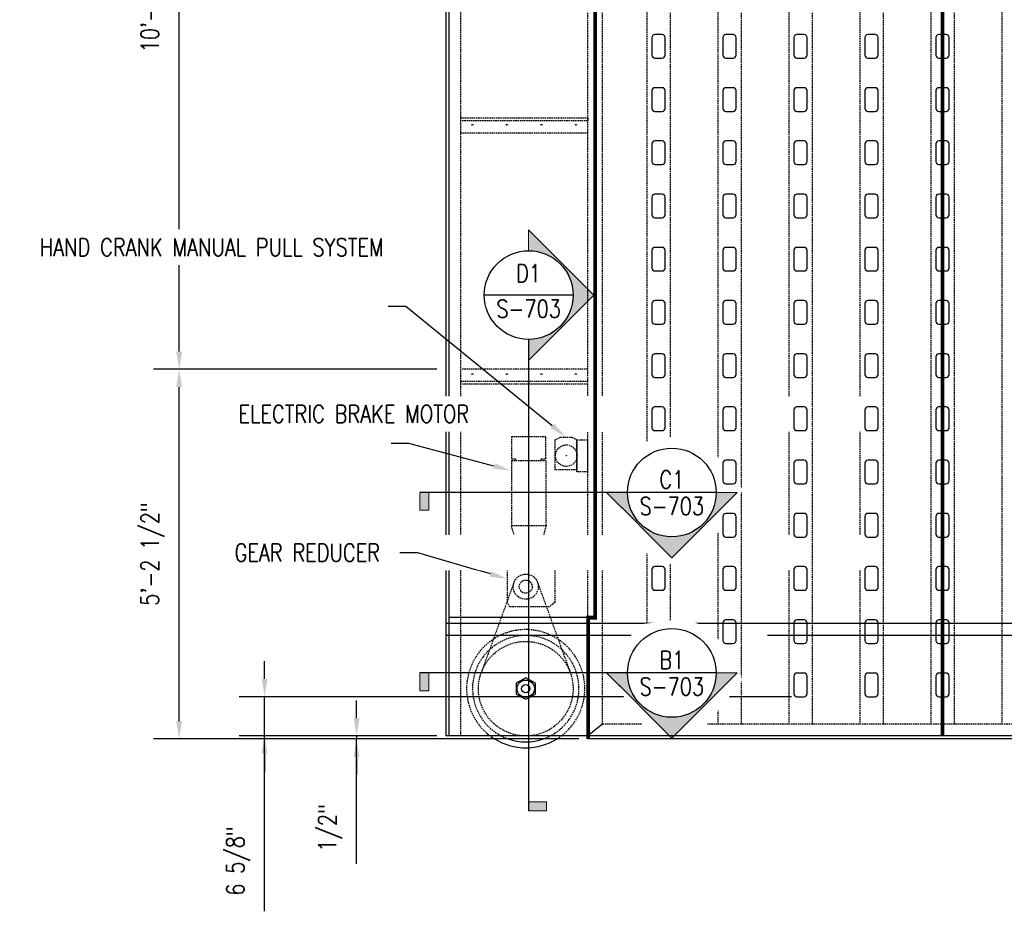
# Model space of a CAD drawing. Header units: inches. Extents: x -644 to 2230, y 77 to 390.
# Tile 2 of 6: x 96 to 263, y 93 to 244. Entities that reach past the tile are written whole.
import ezdxf
from ezdxf import colors
from ezdxf.entities.mleader import LeaderData, LeaderLine
from ezdxf.enums import TextEntityAlignment as Align
from ezdxf.math import Vec2, Vec3

# ---------------------------------------------------------------- set-up
doc = ezdxf.new("R2010")
doc.units = ezdxf.units.IN
doc.header["$MEASUREMENT"] = 0
doc.set_wipeout_variables(frame=1)
doc.linetypes.add('HIDDEN', pattern=[0.375, 0.25, -0.125])
doc.layers.get('Defpoints').update_dxf_attribs({"color": 140})
for name, color, linetype in [('G-ANNO-DIM', 1, 'Continuous'), ('S-ANNO-DIMS', 1, 'Continuous'), ('S-ANNO-TEXT', 2, 'Continuous'), ('S-DETL-XLIT', 1, 'Continuous')]:
    doc.layers.add(name, color=color, linetype=linetype)
doc.layers.add('S-ANNO-SYMB', color=2, linetype='Continuous', lineweight=25)
doc.styles.add('Annotative', font='romans.shx', dxfattribs={"width": 0.8, "height": 0.125})
doc.styles.add('HDRSTD', font='arial.ttf', dxfattribs={"height": 3})
doc.dimstyles.new('Annotative', dxfattribs={"dimscale": 0, "dimtxt": 0.125, "dimasz": 0.125, "dimexe": 0.179688, "dimexo": 0.0625, "dimgap": 0.09, "dimtad": 1, "dimdec": 3, "dimzin": 3, "dimdsep": 46, "dimlunit": 4, "dimtxsty": 'Annotative', "dimcen": 0.09, "dimclrt": 2, "dimazin": 2, "dimtfac": 1, "dimtdec": 3, "dimtmove": 1, "dimatfit": 3, "dimfxl": 1, "dimtfill": 1, "dimfrac": 2, "dimtolj": 1, "dimtzin": 0, "dimarcsym": 0})

# ---------------------------------------------------------------- blocks, each defined once
blk = doc.blocks.new('*D24')
at = {"layer": 'Defpoints', "color": 0, "transparency": 16777216}
for p in [(123.45, 311.35), (168.52, 311.35), (168.52, 184.6)]:
    blk.add_point(p, dxfattribs=at)
at = {"layer": 'S-ANNO-DIMS', "color": 0, "lineweight": -2, "transparency": 16777216}
for p, q in [((167.02, 311.35), (119.14, 311.35)), ((123.45, 187.6), (123.45, 308.35)), ((167.02, 184.6), (119.14, 184.6))]:
    blk.add_line(p, q, dxfattribs=at)
at = {"layer": 'S-ANNO-DIMS', "color": 0, "transparency": 16777216}
for points in [[(122.95, 308.35), (123.95, 308.35), (123.45, 311.35)], [(122.95, 187.6), (123.95, 187.6), (123.45, 184.6)]]:
    blk.add_solid(points, dxfattribs=at)
at = {"layer": 'S-ANNO-DIMS', "color": 2, "transparency": 16777216, "insert": (119, 247.98), "char_height": 3, "attachment_point": 5, "rotation": 90, "style": 'Annotative', "bg_fill": 3, "box_fill_scale": 1.25, "bg_fill_color": 256, "bg_fill_true_color": 13158600, "bg_fill_transparency": 0}
blk.add_mtext('\\A1;10\'-6 3/4"', dxfattribs=at)
blk = doc.blocks.new('*D28')
at = {"layer": 'Defpoints', "color": 0, "transparency": 16777216}
for p in [(123.45, 184.6), (168.52, 184.6), (192.52, 122.1)]:
    blk.add_point(p, dxfattribs=at)
at = {"layer": 'S-ANNO-DIMS', "color": 0, "lineweight": -2, "transparency": 16777216}
for p, q in [((167.02, 184.6), (119.14, 184.6)), ((123.45, 125.1), (123.45, 181.6)), ((191.02, 122.1), (119.14, 122.1))]:
    blk.add_line(p, q, dxfattribs=at)
at = {"layer": 'S-ANNO-DIMS', "color": 0, "transparency": 16777216}
for points in [[(122.95, 181.6), (123.95, 181.6), (123.45, 184.6)], [(122.95, 125.1), (123.95, 125.1), (123.45, 122.1)]]:
    blk.add_solid(points, dxfattribs=at)
at = {"layer": 'S-ANNO-DIMS', "color": 2, "transparency": 16777216, "insert": (119, 153.35), "char_height": 3, "attachment_point": 5, "rotation": 90, "style": 'Annotative', "bg_fill": 3, "box_fill_scale": 1.25, "bg_fill_color": 256, "bg_fill_true_color": 13158600, "bg_fill_transparency": 0}
blk.add_mtext('\\A1;5\'-2 1/2"', dxfattribs=at)
blk = doc.blocks.new('*D17')
at = {"layer": 'Defpoints', "color": 0, "transparency": 16777216}
for p in [(137.9, 129.23), (228.49, 129.23), (168.52, 122.6)]:
    blk.add_point(p, dxfattribs=at)
at = {"layer": 'S-ANNO-DIMS', "color": 0, "lineweight": -2, "transparency": 16777216}
for p, q in [((137.9, 132.23), (137.9, 135.23)), ((226.99, 129.23), (133.59, 129.23)), ((137.9, 122.6), (137.9, 129.23)), ((137.9, 122.6), (137.9, 129.23)), ((167.02, 122.6), (133.59, 122.6)), ((137.9, 92.94), (137.9, 122.6)), ((137.9, 119.6), (137.9, 116.6))]:
    blk.add_line(p, q, dxfattribs=at)
at = {"layer": 'S-ANNO-DIMS', "color": 0, "transparency": 16777216}
for points in [[(137.4, 132.23), (138.4, 132.23), (137.9, 129.23)], [(137.4, 119.6), (138.4, 119.6), (137.9, 122.6)]]:
    blk.add_solid(points, dxfattribs=at)
at = {"layer": 'S-ANNO-DIMS', "color": 2, "transparency": 16777216, "insert": (133.46, 101.44), "char_height": 3, "attachment_point": 5, "rotation": 90, "style": 'Annotative', "bg_fill": 3, "box_fill_scale": 1.25, "bg_fill_color": 256, "bg_fill_true_color": 13158600, "bg_fill_transparency": 0}
blk.add_mtext('\\A1;6 5/8"', dxfattribs=at)
blk = doc.blocks.new('ELEVARROW')
at = {"lineweight": 9}
h = blk.add_hatch(color=256, dxfattribs=at)
edge = h.paths.add_edge_path(flags=0)
edge.add_line((0.4598, 0), (0.3125, 0))
edge.add_arc((0, 0), 0.3125, 360, 540)
edge.add_line((-0.3125, 0), (-0.4598, 0))
edge.add_line((-0.4598, 0), (0, 0.4598))
edge.add_line((0, 0.4598), (0.4598, 0))
at = {"lineweight": 13}
blk.add_lwpolyline([(-0.4598, 0), (-0.3125, 0, -1), (0.3125, 0), (0.4598, 0), (0, 0.4598)], format="xyb", close=True, dxfattribs=at)
blk = doc.blocks.new('Sectrinew')
at = {"lineweight": 9}
blk.add_hatch(color=256, dxfattribs=at).paths.add_polyline_path([(0, 0.125), (0, 0), (-0.0625, 0), (-0.0625, 0.125)], flags=0)
for p, q in [((0, 0.125), (-0.0625, 0.125)), ((-0.0625, 0.125), (-0.0625, 0)), ((0, 0), (0, 0.125)), ((-0.0625, 0), (0, 0))]:
    blk.add_line(p, q, dxfattribs=at)
blk = doc.blocks.new('*U11')
at = {"layer": 'S-ANNO-SYMB'}
for p, q in [((-0.3125, 0), (0.3125, 0)), ((0.3125, 0), (1.7748, 0))]:
    blk.add_line(p, q, dxfattribs=at)
blk.add_ellipse((0, 0), major_axis=(-0.221, -0.221), ratio=1, start_param=5.497787, end_param=11.780972, dxfattribs=at)
at = {"layer": 'S-ANNO-SYMB', "zscale": 0.03125, "rotation": 180}
blk.add_blockref('ELEVARROW', (0, 0), dxfattribs=at)
at = {"layer": 'S-ANNO-SYMB', "xscale": -1, "zscale": 0.03125, "rotation": 180}
blk.add_blockref('Sectrinew', (1.7748, 0), dxfattribs=at)
at = {"layer": 'S-ANNO-TEXT', "style": 'HDRSTD'}
for tag, p in [('DET_NO', (0, 0.0913)), ('REFSHT', (0, -0.0962))]:
    blk.add_attdef(tag, text='', height=0.1, dxfattribs=at).set_placement(p, align=Align.MIDDLE_CENTER)
blk = doc.blocks.new('*U12')
at = {"layer": 'S-ANNO-SYMB'}
for p, q in [((-0.3125, 0), (0.3125, 0)), ((0, -0.3125), (0, -3.6341))]:
    blk.add_line(p, q, dxfattribs=at)
blk.add_ellipse((0, 0), major_axis=(-0.221, 0.221), ratio=1, start_param=5.497787, end_param=11.780972, dxfattribs=at)
at = {"layer": 'S-ANNO-SYMB', "zscale": 0.03125, "rotation": 89.99999999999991}
blk.add_blockref('ELEVARROW', (0, 0), dxfattribs=at)
at = {"layer": 'S-ANNO-SYMB', "xscale": -1, "zscale": 0.03125, "rotation": 89.99999999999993}
blk.add_blockref('Sectrinew', (0, -3.6341), dxfattribs=at)
at = {"layer": 'S-ANNO-TEXT', "style": 'HDRSTD'}
for tag, p in [('DET_NO', (0, 0.0913)), ('REFSHT', (0, -0.0962))]:
    blk.add_attdef(tag, text='', height=0.1, dxfattribs=at).set_placement(p, align=Align.MIDDLE_CENTER)
blk = doc.blocks.new('*U40')
at = {"layer": 'S-DETL-XLIT'}
blk.add_lwpolyline([(-1.125, 1.5), (-1.125, -1.5, 0.4142136), (-0.625, -2), (0.625, -2, 0.4142136), (1.125, -1.5), (1.125, 1.5, 0.4142136), (0.625, 2), (-0.625, 2, 0.4142136), (-1.125, 1.5, -1)], format="xyb", dxfattribs=at)
blk = doc.blocks.new('*U41')
at = {"color": 0, "linetype": 'ByBlock', "lineweight": -2, "transparency": 16777216}
for p in [(0, 171), (0, 162), (0, 153), (0, 144), (0, 135), (0, 126), (0, 117), (0, 108), (0, 99), (0, 90), (0, 81), (0, 72), (0, 63), (0, 54), (0, 45), (0, 36), (0, 27), (0, 18), (0, 9), (0, 0)]:
    blk.add_blockref('*U40', p, dxfattribs=at)
blk = doc.blocks.new('*U42')
at = {"layer": 'S-DETL-XLIT'}
blk.add_lwpolyline([(-1.125, 1.5), (-1.125, -1.5, 0.4142136), (-0.625, -2), (0.625, -2, 0.4142136), (1.125, -1.5), (1.125, 1.5, 0.4142136), (0.625, 2), (-0.625, 2, 0.4142136), (-1.125, 1.5, -1)], format="xyb", dxfattribs=at)
blk = doc.blocks.new('*U43')
at = {"color": 0, "linetype": 'ByBlock', "lineweight": -2, "transparency": 16777216}
for p in [(0, 171), (0, 162), (0, 153), (0, 144), (0, 135), (0, 126), (0, 117), (0, 108), (0, 99), (0, 90), (0, 81), (0, 72), (0, 63), (0, 54), (0, 45), (0, 36), (0, 27), (0, 18), (0, 9), (0, 0)]:
    blk.add_blockref('*U42', p, dxfattribs=at)
blk = doc.blocks.new('*U44')
at = {"layer": 'S-DETL-XLIT'}
blk.add_lwpolyline([(-1.125, 1.5), (-1.125, -1.5, 0.4142136), (-0.625, -2), (0.625, -2, 0.4142136), (1.125, -1.5), (1.125, 1.5, 0.4142136), (0.625, 2), (-0.625, 2, 0.4142136), (-1.125, 1.5, -1)], format="xyb", dxfattribs=at)
blk = doc.blocks.new('*U45')
at = {"color": 0, "linetype": 'ByBlock', "lineweight": -2, "transparency": 16777216}
for p in [(0, 171), (0, 162), (0, 153), (0, 144), (0, 135), (0, 126), (0, 117), (0, 108), (0, 99), (0, 90), (0, 81), (0, 72), (0, 63), (0, 54), (0, 45), (0, 36), (0, 27), (0, 18), (0, 9), (0, 0)]:
    blk.add_blockref('*U44', p, dxfattribs=at)
blk = doc.blocks.new('*D87')
at = {"layer": 'Defpoints', "color": 0, "transparency": 16777216}
for p in [(153.45, 122.1), (168.52, 122.6), (192.52, 122.1)]:
    blk.add_point(p, dxfattribs=at)
at = {"layer": 'S-ANNO-DIMS', "color": 0, "lineweight": -2, "transparency": 16777216}
for p, q in [((153.45, 125.6), (153.45, 128.6)), ((167.02, 122.6), (149.13, 122.6)), ((191.02, 122.1), (149.13, 122.1)), ((153.45, 122.6), (153.45, 122.1)), ((153.45, 122.6), (153.45, 122.1)), ((153.45, 100.99), (153.45, 122.1)), ((153.45, 119.1), (153.45, 116.1))]:
    blk.add_line(p, q, dxfattribs=at)
at = {"layer": 'S-ANNO-DIMS', "color": 0, "transparency": 16777216}
for points in [[(152.95, 125.6), (153.95, 125.6), (153.45, 122.6)], [(152.95, 119.1), (153.95, 119.1), (153.45, 122.1)]]:
    blk.add_solid(points, dxfattribs=at)
at = {"layer": 'S-ANNO-DIMS', "color": 2, "transparency": 16777216, "insert": (149, 107.04), "char_height": 3, "attachment_point": 5, "rotation": 90, "style": 'Annotative', "bg_fill": 3, "box_fill_scale": 1.25, "bg_fill_color": 256, "bg_fill_true_color": 13158600, "bg_fill_transparency": 0}
blk.add_mtext('\\A1;1/2"', dxfattribs=at)

msp = doc.modelspace()

# ---------------------------------------------------------------- linework, layer by layer
at = {"layer": 'G-ANNO-DIM', "const_width": 0.25}
for points in [[(173.14284, 225.85297, 1), (172.89284, 225.85297)], [(178.97617, 225.85297, 1), (178.72617, 225.85297)], [(184.8095, 225.85297, 1), (184.5595, 225.85297)], [(190.64284, 225.85297, 1), (190.39284, 225.85297)]]:
    msp.add_lwpolyline(points, format="xyb", dxfattribs=at)
at = {"layer": 'S-DETL-XLIT'}
for p, q in [((168.51784, 311.35297), (168.51784, 122.60297)), ((192.51784, 227.10297), (192.51784, 226.60297)), ((528.51784, 139.60297), (222.92201, 139.60297)), ((504.51784, 122.10297), (192.51784, 122.10297))]:
    msp.add_line(p, q, dxfattribs=at)
at = {"layer": 'S-DETL-XLIT', "linetype": 'HIDDEN'}
for p, q in [((171.01784, 308.85297), (171.01784, 122.60297)), ((192.51784, 226.60297), (171.01784, 226.60297)), ((502.01784, 124.60297), (195.01784, 124.60297))]:
    msp.add_line(p, q, dxfattribs=at)
at = {"layer": 'S-DETL-XLIT'}
msp.add_lwpolyline([(528.08034, 122.60297), (528.08034, 310.85297), (169.01784, 310.85297), (169.01784, 122.60297)], dxfattribs=at)
at = {"layer": 'S-DETL-XLIT', "linetype": 'HIDDEN'}
for points in [[(192.51784, 142.60297), (192.51784, 308.85297)], [(195.01784, 124.60297), (195.01784, 308.85297)], [(226.51784, 308.85297), (226.51784, 124.60297)], [(238.51784, 308.85297), (238.51784, 124.60297)], [(171.01784, 227.10297), (192.51784, 227.10297)], [(171.01784, 224.60297), (192.51784, 224.60297)]]:
    msp.add_lwpolyline(points, dxfattribs=at)
at = {"layer": 'S-DETL-XLIT'}
for points in [[(203.36486, 240.72797), (203.36486, 237.72797, 0.414213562), (203.86486, 237.22797), (205.11486, 237.22797, 0.414213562), (205.61486, 237.72797), (205.61486, 240.72797, 0.414213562), (205.11486, 241.22797), (203.86486, 241.22797, 0.414213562), (203.36486, 240.72797, -1)], [(215.36486, 240.72797), (215.36486, 237.72797, 0.414213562), (215.86486, 237.22797), (217.11486, 237.22797, 0.414213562), (217.61486, 237.72797), (217.61486, 240.72797, 0.414213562), (217.11486, 241.22797), (215.86486, 241.22797, 0.414213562), (215.36486, 240.72797, -1)], [(203.36486, 231.72797), (203.36486, 228.72797, 0.414213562), (203.86486, 228.22797), (205.11486, 228.22797, 0.414213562), (205.61486, 228.72797), (205.61486, 231.72797, 0.414213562), (205.11486, 232.22797), (203.86486, 232.22797, 0.414213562), (203.36486, 231.72797, -1)], [(215.36486, 231.72797), (215.36486, 228.72797, 0.414213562), (215.86486, 228.22797), (217.11486, 228.22797, 0.414213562), (217.61486, 228.72797), (217.61486, 231.72797, 0.414213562), (217.11486, 232.22797), (215.86486, 232.22797, 0.414213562), (215.36486, 231.72797, -1)], [(203.36486, 222.72797), (203.36486, 219.72797, 0.414213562), (203.86486, 219.22797), (205.11486, 219.22797, 0.414213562), (205.61486, 219.72797), (205.61486, 222.72797, 0.414213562), (205.11486, 223.22797), (203.86486, 223.22797, 0.414213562), (203.36486, 222.72797, -1)], [(215.36486, 222.72797), (215.36486, 219.72797, 0.414213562), (215.86486, 219.22797), (217.11486, 219.22797, 0.414213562), (217.61486, 219.72797), (217.61486, 222.72797, 0.414213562), (217.11486, 223.22797), (215.86486, 223.22797, 0.414213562), (215.36486, 222.72797, -1)], [(203.36486, 213.72797), (203.36486, 210.72797, 0.414213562), (203.86486, 210.22797), (205.11486, 210.22797, 0.414213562), (205.61486, 210.72797), (205.61486, 213.72797, 0.414213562), (205.11486, 214.22797), (203.86486, 214.22797, 0.414213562), (203.36486, 213.72797, -1)], [(215.36486, 213.72797), (215.36486, 210.72797, 0.414213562), (215.86486, 210.22797), (217.11486, 210.22797, 0.414213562), (217.61486, 210.72797), (217.61486, 213.72797, 0.414213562), (217.11486, 214.22797), (215.86486, 214.22797, 0.414213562), (215.36486, 213.72797, -1)], [(203.36486, 204.72797), (203.36486, 201.72797, 0.414213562), (203.86486, 201.22797), (205.11486, 201.22797, 0.414213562), (205.61486, 201.72797), (205.61486, 204.72797, 0.414213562), (205.11486, 205.22797), (203.86486, 205.22797, 0.414213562), (203.36486, 204.72797, -1)], [(215.36486, 204.72797), (215.36486, 201.72797, 0.414213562), (215.86486, 201.22797), (217.11486, 201.22797, 0.414213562), (217.61486, 201.72797), (217.61486, 204.72797, 0.414213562), (217.11486, 205.22797), (215.86486, 205.22797, 0.414213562), (215.36486, 204.72797, -1)], [(203.36486, 195.72797), (203.36486, 192.72797, 0.414213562), (203.86486, 192.22797), (205.11486, 192.22797, 0.414213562), (205.61486, 192.72797), (205.61486, 195.72797, 0.414213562), (205.11486, 196.22797), (203.86486, 196.22797, 0.414213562), (203.36486, 195.72797, -1)], [(215.36486, 195.72797), (215.36486, 192.72797, 0.414213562), (215.86486, 192.22797), (217.11486, 192.22797, 0.414213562), (217.61486, 192.72797), (217.61486, 195.72797, 0.414213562), (217.11486, 196.22797), (215.86486, 196.22797, 0.414213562), (215.36486, 195.72797, -1)], [(203.36486, 186.72797), (203.36486, 183.72797, 0.414213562), (203.86486, 183.22797), (205.11486, 183.22797, 0.414213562), (205.61486, 183.72797), (205.61486, 186.72797, 0.414213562), (205.11486, 187.22797), (203.86486, 187.22797, 0.414213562), (203.36486, 186.72797, -1)], [(215.36486, 186.72797), (215.36486, 183.72797, 0.414213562), (215.86486, 183.22797), (217.11486, 183.22797, 0.414213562), (217.61486, 183.72797), (217.61486, 186.72797, 0.414213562), (217.11486, 187.22797), (215.86486, 187.22797, 0.414213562), (215.36486, 186.72797, -1)]]:
    msp.add_lwpolyline(points, format="xyb", dxfattribs=at)

# ---------------------------------------------------------------- next in the draw order: dimensions: what is measured, and where the dimension line sits
at = {"layer": 'S-ANNO-DIMS'}
dim = msp.add_linear_dim(base=(123.44784, 311.35297), p1=(168.51784, 184.60297), p2=(168.51784, 311.35297), angle=270, dimstyle='Annotative', override={"dimpost": '\\X'}, dxfattribs=at)
dim.commit()
dim.dimension.update_dxf_attribs({"geometry": '*D24', "text_midpoint": (119.00212, 247.97797)})

# ---------------------------------------------------------------- next in the draw order: dimensions: what is measured, and where the dimension line sits
dim = msp.add_linear_dim(base=(123.44784, 184.60297), p1=(192.51784, 122.10297), p2=(168.51784, 184.60297), angle=90, dimstyle='Annotative', override={"dimpost": '\\X'}, dxfattribs=at)
dim.commit()
dim.dimension.update_dxf_attribs({"geometry": '*D28', "text_midpoint": (119.00212, 153.35297)})

# ---------------------------------------------------------------- next in the draw order: linework, layer by layer
at = {"layer": 'G-ANNO-DIM', "const_width": 0.25}
for points in [[(173.14284, 183.68756, 1), (172.89284, 183.68756, 1)], [(178.97617, 183.68756, 1), (178.72617, 183.68756, 1)], [(184.8095, 183.68756, 1), (184.5595, 183.68756, 1)], [(190.64284, 183.68756, 1), (190.39284, 183.68756, 1)]]:
    msp.add_lwpolyline(points, format="xyb", dxfattribs=at)
at = {"layer": 'S-DETL-XLIT', "linetype": 'HIDDEN'}
msp.add_line((171.01784, 182.60297), (192.51784, 182.60297), dxfattribs=at)
at = {"layer": 'S-DETL-XLIT'}
for p, q in [((528.51784, 141.60297), (168.51784, 141.60297)), ((192.51784, 142.60297), (169.01784, 142.60297)), ((213.57226, 139.60297), (168.51784, 139.60297))]:
    msp.add_line(p, q, dxfattribs=at)
at = {"layer": 'S-DETL-XLIT', "linetype": 'HIDDEN'}
for points in [[(192.51784, 184.60297), (171.01784, 184.60297)], [(192.51784, 182.10297), (171.01784, 182.10297)], [(184.67338, 169.15075), (184.67338, 169.48695), (185.46126, 169.48695), (185.46126, 173.18043), (179.60683, 173.18043), (179.60683, 169.48695), (180.31266, 169.48695), (180.31266, 169.15075)], [(190.69324, 167.58099), (187.00479, 167.58099), (187.00479, 172.6827), (187.86075, 173.13377), (189.85283, 173.13377), (190.67767, 172.6827), (190.69324, 167.58099)], [(185.48283, 158.1846), (185.48283, 169.15075), (179.60683, 169.15075), (179.60683, 158.1846)], [(180.52495, 154.95188), (179.60683, 158.1846), (185.48283, 158.1846), (184.5937, 154.95188)], [(185.33519, 154.36549), (185.33519, 154.95188), (180.27125, 154.95188), (180.27125, 154.36549)], [(178.95349, 145.18729), (178.95349, 151.04571), (180.05258, 151.68038), (180.05258, 154.36549), (186.94027, 154.36549), (186.94027, 145.16288), (186.01214, 144.40617), (179.34428, 144.40617), (178.95349, 145.18729)]]:
    msp.add_lwpolyline(points, dxfattribs=at)
msp.add_lwpolyline([(190.67767, 172.6827), (192.49856, 172.6827), (192.49856, 167.26992), (190.67767, 167.26992)], close=True, dxfattribs=at)
for centre, radius in [((188.88792, 169.99186), 1.82212), ((188.90348, 170.00742), 0.011), ((182.04115, 147.84156), 2.12351), ((182.04115, 147.84156), 1.09618)]:
    msp.add_circle(centre, radius, dxfattribs=at)

# ---------------------------------------------------------------- next in the draw order: leaders
at = {"layer": 'S-ANNO-TEXT', "linetype": 'Continuous', "lineweight": 0}
ml = msp.add_multileader_mtext('Standard', dxfattribs=at)
ml.set_content('ELECTRIC BRAKE MOTOR', color=2, style='Annotative')
ml.set_leader_properties(color=1)
ml.build(insert=Vec2(0, 0))
ml.multileader.update_dxf_attribs({"text_right_attachment_type": 3, "dogleg_length": 0.125, "arrow_head_size": 3, "scale": 24})
ctx = ml.context
ctx.base_point, ctx.scale, ctx.char_height, ctx.arrow_head_size, ctx.landing_gap_size, ctx.plane_origin = Vec3(132.73561, 177.058), 24, 3, 3, 0.75, Vec3(165.91334, 202.5922)
ctx.right_attachment = 3
notes = []
notes.append((ctx, [(0, (1, 1, 0), (162.26419, 172.058), (-1, 0), 3, [(0, [(179.57365, 167.47326)], 0, [])])]))
ctx.mtext.insert, ctx.mtext.width, ctx.mtext.defined_height, ctx.mtext.flow_direction = Vec3(133.48561, 178.558), 26.8159726, 862.09209, 5
ctx.mtext.has_bg_fill, ctx.mtext.bg_color, ctx.mtext.bg_scale_factor, ctx.mtext.bg_transparency, ctx.mtext.use_window_bg_color = 1, -1027028792, 1.5, 0, 1
ml = msp.add_multileader_mtext('Standard', dxfattribs=at)
ml.set_content('ROLLER GUIDE, SEE DETAIL B3/S-505', color=2, style='Annotative')
ml.set_leader_properties(color=1)
ml.build(insert=Vec2(0, 0))
ml.multileader.update_dxf_attribs({"text_right_attachment_type": 3, "dogleg_length": 0.125, "arrow_head_size": 3, "scale": 24})
ctx = ml.context
ctx.base_point, ctx.scale, ctx.char_height, ctx.arrow_head_size, ctx.landing_gap_size, ctx.plane_origin = Vec3(410.16635, 111.01745), 24, 3, 3, 0.75, Vec3(248.68443, 129.02871)
ctx.right_attachment, ctx.text_align_type = 3, 2
notes.append((ctx, [(1, (1, 1, 0), (450.32349, 105.44602), (-1, 0), 3, [(1, [(454.69235, 139.60297), (511.87282, 139.60297)], 0, [])])]))
ctx.mtext.insert, ctx.mtext.width, ctx.mtext.alignment, ctx.mtext.flow_direction = Vec3(446.57349, 113.01745), 45.4482803, 3, 5
ctx.mtext.has_bg_fill, ctx.mtext.bg_color, ctx.mtext.bg_scale_factor, ctx.mtext.bg_transparency, ctx.mtext.use_window_bg_color = 1, -1027028792, 1.5, 0, 1
for ctx, leaders in notes:
    for number, flags, end, landing, length, lines in leaders:
        leader = LeaderData()
        leader.index, (leader.has_last_leader_line, leader.has_dogleg_vector, leader.attachment_direction) = number, flags
        leader.last_leader_point, leader.dogleg_vector, leader.dogleg_length = Vec3(end), Vec3(landing), length
        for number, points, colour, breaks in lines:
            line = LeaderLine()
            line.index, line.vertices, line.color, line.breaks = number, Vec3.list(points), colors.encode_raw_color(colour), breaks
            leader.lines.append(line)
        ctx.leaders.append(leader)

# ---------------------------------------------------------------- next in the draw order: linework, layer by layer
at = {"layer": 'S-DETL-XLIT'}
for points in [[(203.36486, 177.72797), (203.36486, 174.72797, 0.414213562), (203.86486, 174.22797), (205.11486, 174.22797, 0.414213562), (205.61486, 174.72797), (205.61486, 177.72797, 0.414213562), (205.11486, 178.22797), (203.86486, 178.22797, 0.414213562), (203.36486, 177.72797, -1)], [(215.36486, 177.72797), (215.36486, 174.72797, 0.414213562), (215.86486, 174.22797), (217.11486, 174.22797, 0.414213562), (217.61486, 174.72797), (217.61486, 177.72797, 0.414213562), (217.11486, 178.22797), (215.86486, 178.22797, 0.414213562), (215.36486, 177.72797, -1)]]:
    msp.add_lwpolyline(points, format="xyb", dxfattribs=at)

# ---------------------------------------------------------------- next in the draw order: dimensions: what is measured, and where the dimension line sits
at = {"layer": 'S-ANNO-DIMS'}
dim = msp.add_linear_dim(base=(137.90466, 129.22797), p1=(168.51784, 122.60297), p2=(228.48986, 129.22797), angle=90, dimstyle='Annotative', override={"dimpost": '\\X'}, dxfattribs=at)
dim.commit()
dim.dimension.update_dxf_attribs({"geometry": '*D17', "text_midpoint": (136.43995, 101.44429), "dimtype": 160})

# ---------------------------------------------------------------- next in the draw order: leaders
at = {"layer": 'S-ANNO-TEXT', "linetype": 'Continuous', "lineweight": 0}
ml = msp.add_multileader_mtext('Standard', dxfattribs=at)
ml.set_content('HAND CRANK MANUAL PULL SYSTEM', color=2, style='Annotative')
ml.set_leader_properties(color=1)
ml.build(insert=Vec2(0, 0))
ml.multileader.update_dxf_attribs({"text_right_attachment_type": 3, "dogleg_length": 0.125, "arrow_head_size": 3, "scale": 24})
ctx = ml.context
ctx.base_point, ctx.scale, ctx.char_height, ctx.arrow_head_size, ctx.landing_gap_size, ctx.plane_origin = Vec3(132.81728, 205.24738), 24, 3, 3, 0.75, Vec3(165.91334, 206.66243)
ctx.right_attachment, ctx.text_align_type = 3, 2
notes = []
notes.append((ctx, [(0, (1, 1, 0), (161.77442, 195.24738), (-1, 0), 3, [(0, [(188.85679, 173.13377)], 0, [])])]))
ctx.mtext.insert, ctx.mtext.width, ctx.mtext.defined_height, ctx.mtext.alignment, ctx.mtext.flow_direction = Vec3(158.02442, 206.74738), 24.8197795, 118.17834, 3, 5
ctx.mtext.has_bg_fill, ctx.mtext.bg_color, ctx.mtext.bg_scale_factor, ctx.mtext.bg_transparency, ctx.mtext.use_window_bg_color = 1, -1027028792, 1.5, 0, 1
for ctx, leaders in notes:
    for number, flags, end, landing, length, lines in leaders:
        leader = LeaderData()
        leader.index, (leader.has_last_leader_line, leader.has_dogleg_vector, leader.attachment_direction) = number, flags
        leader.last_leader_point, leader.dogleg_vector, leader.dogleg_length = Vec3(end), Vec3(landing), length
        for number, points, colour, breaks in lines:
            line = LeaderLine()
            line.index, line.vertices, line.color, line.breaks = number, Vec3.list(points), colors.encode_raw_color(colour), breaks
            leader.lines.append(line)
        ctx.leaders.append(leader)

# ---------------------------------------------------------------- next in the draw order: linework, layer by layer
at = {"layer": 'S-DETL-XLIT', "linetype": 'HIDDEN'}
for p, q in [((180.04465, 148.56493), (174.54232, 133.37858)), ((184.03765, 148.56493), (189.53998, 133.37858))]:
    msp.add_line(p, q, dxfattribs=at)
at = {"layer": 'S-DETL-XLIT'}
for p, q in [((182.04115, 132.41922), (180.41275, 131.51135)), ((195.01784, 124.60297), (192.51784, 122.60297)), ((528.51784, 122.60297), (168.51784, 122.60297))]:
    msp.add_line(p, q, dxfattribs=at)
msp.add_lwpolyline([(180.41275, 131.51135), (180.41275, 129.63714), (182.06584, 128.82957), (183.67212, 129.63714), (183.67212, 131.51135), (182.04115, 132.41922)], dxfattribs=at)
at = {"layer": 'S-DETL-XLIT', "linetype": 'HIDDEN'}
msp.add_circle((182.04115, 130.59156), 8, dxfattribs=at)
at = {"layer": 'S-DETL-XLIT'}
for radius in [1.46825, 0.69157]:
    msp.add_circle((182.04115, 130.59156), radius, dxfattribs=at)
at = {"layer": 'S-DETL-XLIT', "linetype": 'HIDDEN'}
for radius, start, end in [(10, 301.9122014, 238.0877986), (9, 289.4079057, 250.5920943)]:
    msp.add_arc((182.04115, 130.59156), radius, start, end, dxfattribs=at)
at = {"layer": 'S-DETL-XLIT'}
for radius, start, end in [(10, 238.0877986, 301.9122014), (9, 250.5920943, 289.4079057)]:
    msp.add_arc((182.04115, 130.59156), radius, start, end, dxfattribs=at)

# ---------------------------------------------------------------- next in the draw order: leaders
at = {"layer": 'S-ANNO-TEXT', "linetype": 'Continuous', "lineweight": 0}
ml = msp.add_multileader_mtext('Standard', dxfattribs=at)
ml.set_content('GEAR REDUCER', color=2, style='Annotative')
ml.set_leader_properties(color=1)
ml.build(insert=Vec2(0, 0))
ml.multileader.update_dxf_attribs({"text_right_attachment_type": 3, "dogleg_length": 0.125, "arrow_head_size": 3, "scale": 24})
ctx = ml.context
ctx.base_point, ctx.scale, ctx.char_height, ctx.arrow_head_size, ctx.landing_gap_size, ctx.plane_origin = Vec3(132.07164, 153.59361), 24, 3, 3, 0.75, Vec3(165.91334, 180.74495)
ctx.right_attachment = 3
notes = []
notes.append((ctx, [(0, (1, 1, 0), (163.77164, 153.59361), (-1, 0), 3, [(0, [(178.95349, 149.15033)], 0, [])])]))
ctx.mtext.insert, ctx.mtext.width, ctx.mtext.defined_height, ctx.mtext.flow_direction = Vec3(132.82164, 155.09361), 33.7533522, 118.17834, 5
ctx.mtext.has_bg_fill, ctx.mtext.bg_color, ctx.mtext.bg_scale_factor, ctx.mtext.bg_transparency, ctx.mtext.use_window_bg_color = 1, -1027028792, 1.5, 0, 1
for ctx, leaders in notes:
    for number, flags, end, landing, length, lines in leaders:
        leader = LeaderData()
        leader.index, (leader.has_last_leader_line, leader.has_dogleg_vector, leader.attachment_direction) = number, flags
        leader.last_leader_point, leader.dogleg_vector, leader.dogleg_length = Vec3(end), Vec3(landing), length
        for number, points, colour, breaks in lines:
            line = LeaderLine()
            line.index, line.vertices, line.color, line.breaks = number, Vec3.list(points), colors.encode_raw_color(colour), breaks
            leader.lines.append(line)
        ctx.leaders.append(leader)

# ---------------------------------------------------------------- next in the draw order: linework, layer by layer
at = {"layer": 'S-DETL-XLIT', "const_width": 0.625}
for points in [[(193.76784, 310.85297), (193.76784, 142.60297), (192.58034, 142.60297), (192.58034, 122.10297)], [(252.51784, 310.85297), (252.51784, 122.60297)]]:
    msp.add_lwpolyline(points, dxfattribs=at)
at = {"layer": 'S-DETL-XLIT', "linetype": 'HIDDEN'}
for points in [[(202.51784, 308.85297), (202.51784, 124.60297)], [(206.51784, 124.60297), (206.51784, 308.85297)], [(214.51784, 308.85297), (214.51784, 124.60297)], [(218.51784, 124.60297), (218.51784, 308.85297)], [(230.51784, 124.60297), (230.51784, 308.85297)], [(242.51784, 124.60297), (242.51784, 308.85297)], [(250.51784, 308.85297), (250.51784, 124.60297)], [(254.51784, 124.60297), (254.51784, 308.85297)], [(262.51784, 308.85297), (262.51784, 124.60297)]]:
    msp.add_lwpolyline(points, dxfattribs=at)

# ---------------------------------------------------------------- next in the draw order: block references
for name, p in [('*U41', (228.48986, 131.22797)), ('*U43', (240.48986, 131.22797)), ('*U45', (252.48986, 131.22797))]:
    msp.add_blockref(name, p)
at = {"layer": 'S-ANNO-SYMB'}
ref = msp.add_blockref('*U12', (182.53404, 197.15191), dxfattribs=dict(at, xscale=-24, yscale=24, zscale=24))
ref.add_attrib('REFSHT', 'S-703', dxfattribs={"layer": '0', "color": 1, "height": 3, "style": 'Annotative', "width": 0.800781}).set_placement((182.53404, 194.84419), align=Align.MIDDLE_CENTER)
ref.add_attrib('DET_NO', 'D1', dxfattribs={"layer": '0', "color": 1, "height": 3, "style": 'Annotative', "width": 0.800781}).set_placement((182.53404, 199.34243), align=Align.CENTER)

# ---------------------------------------------------------------- next in the draw order: wipeouts: each hides what was drawn before it
for points in [[(199.88449, 170.12031), (197.42976, 165.4075), (199.5615, 154.75525), (207.50705, 151.26906), (216.48618, 158.49968), (218.68251, 164.30999), (213.90226, 170.57223), (207.83004, 173.34827), (200.91805, 172.05708)], [(201.07315, 141.44991), (196.53268, 134.54744), (199.79415, 126.23891), (203.46136, 123.05992), (212.23642, 123.98966), (218.65032, 131.98995), (217.7703, 135.13098), (212.7919, 141.03613), (208.86953, 142.3428)]]:
    msp.add_wipeout(points)

# ---------------------------------------------------------------- next in the draw order: linework, layer by layer
at = {"layer": 'S-DETL-XLIT'}
for points in [[(215.36486, 168.72797), (215.36486, 165.72797, 0.414213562), (215.86486, 165.22797), (217.11486, 165.22797, 0.414213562), (217.61486, 165.72797), (217.61486, 168.72797, 0.414213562), (217.11486, 169.22797), (215.86486, 169.22797, 0.414213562), (215.36486, 168.72797, -1)], [(215.36486, 159.72797), (215.36486, 156.72797, 0.414213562), (215.86486, 156.22797), (217.11486, 156.22797, 0.414213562), (217.61486, 156.72797), (217.61486, 159.72797, 0.414213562), (217.11486, 160.22797), (215.86486, 160.22797, 0.414213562), (215.36486, 159.72797, -1)], [(203.36486, 150.72797), (203.36486, 147.72797, 0.414213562), (203.86486, 147.22797), (205.11486, 147.22797, 0.414213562), (205.61486, 147.72797), (205.61486, 150.72797, 0.414213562), (205.11486, 151.22797), (203.86486, 151.22797, 0.414213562), (203.36486, 150.72797, -1)], [(215.36486, 150.72797), (215.36486, 147.72797, 0.414213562), (215.86486, 147.22797), (217.11486, 147.22797, 0.414213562), (217.61486, 147.72797), (217.61486, 150.72797, 0.414213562), (217.11486, 151.22797), (215.86486, 151.22797, 0.414213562), (215.36486, 150.72797, -1)], [(215.36486, 141.72797), (215.36486, 138.72797, 0.414213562), (215.86486, 138.22797), (217.11486, 138.22797, 0.414213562), (217.61486, 138.72797), (217.61486, 141.72797, 0.414213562), (217.11486, 142.22797), (215.86486, 142.22797, 0.414213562), (215.36486, 141.72797, -1)]]:
    msp.add_lwpolyline(points, format="xyb", dxfattribs=at)

# ---------------------------------------------------------------- next in the draw order: block references
at = {"layer": 'S-ANNO-SYMB'}
ref = msp.add_blockref('*U11', (206.74003, 163.77332), dxfattribs=dict(at, xscale=-24, yscale=24, zscale=24))
ref.add_attrib('REFSHT', 'S-703', dxfattribs={"layer": '0', "color": 1, "height": 3, "style": 'Annotative', "width": 0.800781}).set_placement((206.74003, 161.46561), align=Align.MIDDLE_CENTER)
ref.add_attrib('DET_NO', 'C1', dxfattribs={"layer": '0', "color": 1, "height": 3, "style": 'Annotative', "width": 0.800781}).set_placement((206.74003, 165.96385), align=Align.MIDDLE_CENTER)
ref = msp.add_blockref('*U11', (206.74003, 133.25197), dxfattribs=dict(at, xscale=-24, yscale=24, zscale=24))
ref.add_attrib('REFSHT', 'S-703', dxfattribs={"layer": '0', "color": 1, "height": 3, "style": 'Annotative', "width": 0.800781}).set_placement((206.74003, 130.94425), align=Align.MIDDLE_CENTER)
ref.add_attrib('DET_NO', 'B1', dxfattribs={"layer": '0', "color": 1, "height": 3, "style": 'Annotative', "width": 0.800781}).set_placement((206.74003, 135.4425), align=Align.MIDDLE_CENTER)

# ---------------------------------------------------------------- next in the draw order: dimensions: what is measured, and where the dimension line sits
at = {"layer": 'S-ANNO-DIMS'}
dim = msp.add_linear_dim(base=(153.44591, 122.10297), p1=(168.51784, 122.60297), p2=(192.51784, 122.10297), angle=90, dimstyle='Annotative', override={"dimpost": '\\X'}, dxfattribs=at)
dim.commit()
dim.dimension.update_dxf_attribs({"geometry": '*D87', "text_midpoint": (153.44591, 107.03743), "dimtype": 160})

doc.saveas('drawing.dxf')
